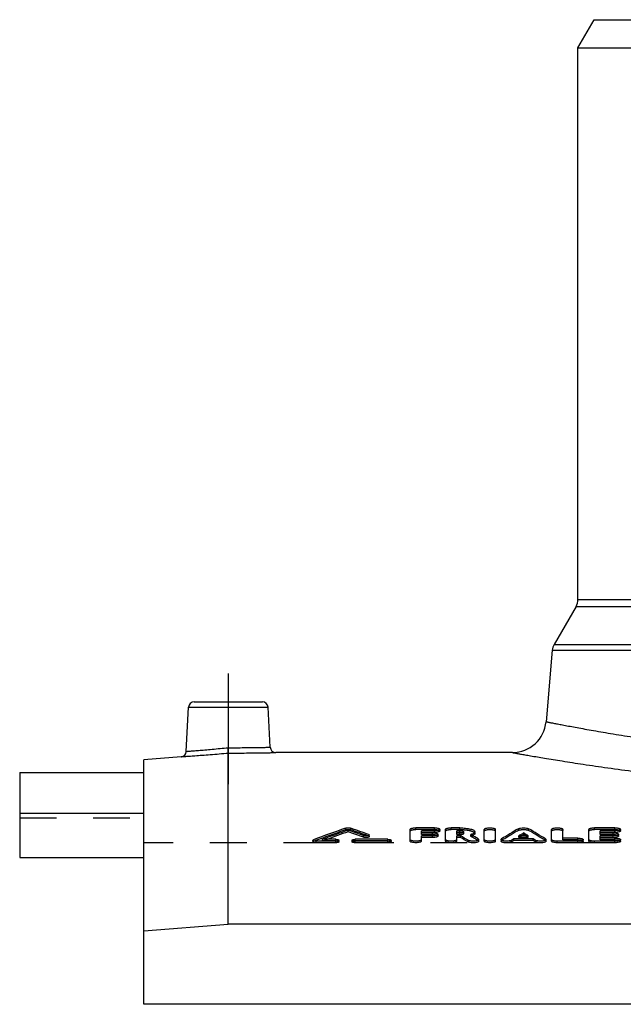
# Model space of a CAD drawing. Header units: millimetres. Extents: x 0 to 1000, y 0 to 1000.
# Tile 2 of 3: x 350 to 457, y 598 to 773. Entities that reach past the tile are written whole.
import ezdxf

# ---------------------------------------------------------------- set-up
doc = ezdxf.new("R2010")
doc.units = ezdxf.units.MM
doc.header["$LTSCALE"] = 65.185185
doc.linetypes.add('CENTER', pattern=[0.6, 0.375, -0.075, 0.075, -0.075])
doc.linetypes.add('HIDDEN', pattern=[0.2, 0.1, -0.1])
for name, color, linetype in [('FASEN', 7, 'CONTINUOUS'), ('KOERPER', 7, 'CONTINUOUS'), ('KONST.EL_MIT_GEO', 7, 'CONTINUOUS')]:
    doc.layers.add(name, color=color, linetype=linetype)

msp = doc.modelspace()

# ---------------------------------------------------------------- linework, layer by layer
at = {"layer": 'FASEN', "color": 7, "linetype": 'Continuous'}
for p, q in [((448.5, 768), (451.39, 773)), ((451.39, 773), (570.61, 773)), ((448.5, 768), (573.5, 768)), ((378.13, 642.27), (371.5, 641.69)), ((371.5, 598.35), (371.5, 641.69)), ((371.5, 611.37), (386.5, 612.59)), ((635.5, 612.59), (386.5, 612.59))]:
    msp.add_line(p, q, dxfattribs=at)
at = {"layer": 'KOERPER', "color": 7, "linetype": 'Continuous'}
for p, q in [((448.5, 670.17), (448.5, 768)), ((436.87, 643), (394.92, 643)), ((349.5, 632.21), (349.5, 624.38)), ((371.5, 632.21), (349.5, 632.21)), ((349.5, 624.38), (371.5, 624.38)), ((650.5, 598.35), (371.5, 598.35))]:
    msp.add_line(p, q, dxfattribs=at)
at = {"layer": 'KOERPER', "color": 2, "linetype": 'CENTER'}
msp.add_line((386.5, 657), (386.5, 637.39), dxfattribs=at)
at = {"layer": 'KOERPER', "color": 8, "linetype": 'HIDDEN'}
for p in [(371.5, 598.35), (650.5, 627)]:
    msp.add_line(p, (371.5, 627), dxfattribs=at)
at = {"layer": 'KONST.EL_MIT_GEO', "color": 7, "linetype": 'Continuous'}
for p, q in [((448.5, 670.17), (573.5, 670.17)), ((448.17, 668.92), (444.28, 662.19)), ((448.17, 668.92), (573.83, 668.92)), ((444.28, 662.19), (577.72, 662.19)), ((443.95, 661.15), (442.84, 648.48)), ((443.95, 661.15), (578.05, 661.15)), ((380.45, 652), (392.55, 652)), ((379.04, 643.21), (379.45, 651.05)), ((379.45, 651.05), (393.55, 651.05)), ((393.92, 643.95), (393.55, 651.05)), ((386.5, 612.59), (386.5, 642.91)), ((349.5, 639.47), (349.5, 632.21)), ((349.5, 639.47), (371.5, 639.47)), ((407.76, 628.95), (407.76, 629.24)), ((418.75, 627.27), (418.75, 629.38)), ((423.04, 629.64), (419.74, 629.64)), ((420.73, 628.76), (420.73, 629.13)), ((423.04, 629.13), (420.73, 629.13)), ((423.04, 628.84), (420.73, 628.84)), ((422.71, 628.76), (420.73, 628.76)), ((423.04, 628.84), (423.04, 629.13)), ((424.03, 629.09), (424.03, 629.38)), ((425.02, 627.27), (425.02, 629.38)), ((427.55, 629.64), (426.01, 629.64)), ((427, 628.76), (427, 629.13)), ((427.55, 629.13), (427, 629.13)), ((427.55, 628.84), (427, 628.84)), ((427.55, 628.76), (427, 628.76)), ((427.55, 628.84), (427.55, 629.13)), ((430.23, 628.65), (430.23, 628.94)), ((431.89, 627.27), (431.89, 629.38)), ((433.87, 627.27), (433.87, 629.38)), ((443.83, 627.27), (443.83, 629.38)), ((445.82, 627.83), (445.82, 629.38)), ((450.44, 627.27), (450.44, 629.38)), ((455.06, 629.64), (451.43, 629.64)), ((452.42, 628.76), (452.42, 629.13)), ((455.06, 629.13), (452.42, 629.13)), ((455.06, 628.84), (452.42, 628.84)), ((454.73, 628.76), (452.42, 628.76)), ((455.06, 628.84), (455.06, 629.13)), ((456.05, 629.09), (456.05, 629.38)), ((401.5, 627.45), (401.5, 627.16)), ((402.08, 627), (402.08, 627.29)), ((405.54, 627.29), (402.08, 627.29)), ((405.54, 627.61), (403.23, 627.61)), ((405.54, 627), (405.54, 627.29)), ((406.12, 627.16), (406.12, 627.45)), ((408.43, 627.45), (408.43, 627.16)), ((414.79, 627.61), (409.01, 627.61)), ((409.01, 627), (409.01, 627.29)), ((414.79, 627.29), (409.01, 627.29)), ((410.46, 627.99), (410.46, 628.28)), ((411.5, 628.08), (411.5, 628.37)), ((414.79, 627), (414.79, 627.29)), ((415.37, 627.16), (415.37, 627.45)), ((420.73, 627.27), (420.73, 628.23)), ((422.71, 628.23), (420.73, 628.23)), ((422.71, 627.94), (420.73, 627.94)), ((422.71, 627.94), (422.71, 628.23)), ((423.7, 628.2), (423.7, 628.49)), ((427, 627.27), (427, 628.23)), ((427.68, 628.23), (427, 628.23)), ((427.68, 627.94), (427, 627.94)), ((427.68, 627.94), (427.68, 628.23)), ((429.01, 627.16), (429.01, 627.44)), ((429.6, 628.38), (429.48, 628.45)), ((429.63, 628.36), (429.6, 628.38)), ((430.9, 627.27), (430.9, 627.56)), ((434.86, 627.56), (434.86, 627.27)), ((436.76, 627.16), (436.76, 627.45)), ((437.14, 627.4), (437.14, 627.69)), ((440.57, 627.69), (437.14, 627.69)), ((440.57, 627.4), (437.14, 627.4)), ((439.7, 628.23), (438.01, 628.23)), ((438.48, 628.23), (438.85, 628.45)), ((438.85, 628.45), (438.85, 628.74)), ((439.22, 628.23), (438.85, 628.45)), ((440.57, 627.4), (440.57, 627.69)), ((440.95, 627.16), (440.95, 627.45)), ((442.84, 627.27), (442.84, 627.56)), ((444.83, 627), (444.83, 627.29)), ((448.46, 627.29), (444.83, 627.29)), ((448.46, 627.83), (445.82, 627.83)), ((448.46, 627), (448.46, 627.29)), ((449.45, 627.27), (449.45, 627.56)), ((451.43, 627), (451.43, 627.29)), ((455.06, 627.29), (451.43, 627.29)), ((452.42, 627.83), (452.42, 628.23)), ((454.73, 628.23), (452.42, 628.23)), ((454.73, 627.94), (452.42, 627.94)), ((455.06, 627.83), (452.42, 627.83)), ((454.73, 627.94), (454.73, 628.23)), ((455.06, 627), (455.06, 627.29)), ((455.72, 628.2), (455.72, 628.49)), ((456.05, 627.27), (456.05, 627.56)), ((405.54, 627), (402.08, 627)), ((414.79, 627), (409.01, 627)), ((448.46, 627), (444.83, 627)), ((455.06, 627), (451.43, 627))]:
    msp.add_line(p, q, dxfattribs=at)
at = {"layer": 'KONST.EL_MIT_GEO', "color": 8, "linetype": 'HIDDEN'}
for p, q in [((371.5, 624.38), (371.5, 639.47)), ((349.5, 631.44), (371.5, 631.44)), ((407.27, 629.29), (407.27, 629.58)), ((408.25, 629.29), (408.25, 629.58)), ((419.74, 629.35), (419.74, 629.64)), ((423.04, 629.35), (419.74, 629.35)), ((420.73, 628.47), (420.73, 628.76)), ((422.71, 628.47), (422.71, 628.76)), ((423.04, 629.35), (423.04, 629.64)), ((426.01, 629.35), (426.01, 629.64)), ((427.55, 629.35), (426.01, 629.35)), ((427, 628.47), (427, 628.76)), ((427.55, 629.35), (427.55, 629.64)), ((427.55, 628.47), (427.55, 628.76)), ((428.25, 628.65), (428.25, 628.94)), ((437.95, 629.2), (437.95, 629.49)), ((439.76, 629.2), (439.76, 629.49)), ((451.43, 629.35), (451.43, 629.64)), ((455.06, 629.35), (451.43, 629.35)), ((452.42, 628.47), (452.42, 628.76)), ((454.73, 628.47), (454.73, 628.76)), ((455.06, 629.35), (455.06, 629.64)), ((401.61, 627.25), (401.61, 627.54)), ((403.23, 627.32), (403.23, 627.61)), ((403.23, 627.32), (403.32, 627.35)), ((405.54, 627.32), (403.23, 627.32)), ((403.32, 627.35), (404.01, 627.61)), ((405.54, 627.32), (405.54, 627.61)), ((409.01, 627.32), (409.01, 627.61)), ((414.79, 627.32), (409.01, 627.32)), ((411.39, 628.17), (411.39, 628.46)), ((414.79, 627.32), (414.79, 627.61)), ((422.71, 628.47), (420.73, 628.47)), ((427.55, 628.47), (427, 628.47)), ((429.48, 628.16), (429.48, 628.45)), ((430.81, 627.39), (430.81, 627.68)), ((434.95, 627.38), (434.95, 627.67)), ((438.01, 627.94), (438.01, 628.23)), ((438.01, 627.94), (438.2, 628.05)), ((439.7, 627.94), (438.01, 627.94)), ((439.7, 627.94), (439.51, 628.05)), ((439.7, 627.94), (439.7, 628.23)), ((442.76, 627.38), (442.76, 627.67)), ((445.82, 627.54), (445.82, 627.83)), ((448.46, 627.54), (445.82, 627.54)), ((448.46, 627.54), (448.46, 627.83)), ((454.73, 628.47), (452.42, 628.47)), ((452.42, 627.54), (452.42, 627.83)), ((455.06, 627.54), (452.42, 627.54)), ((455.06, 627.54), (455.06, 627.83))]:
    msp.add_line(p, q, dxfattribs=at)
at = {"layer": 'KONST.EL_MIT_GEO', "color": 7, "linetype": 'Continuous'}
for centre, radius, start, end in [((446, 670.17), 2.5, 330, 360), ((446.44, 660.94), 2.5, 150, 175), ((380.45, 651), 1, 90, 177), ((392.55, 651), 1, 3, 90), ((436.87, 649), 6, 270, 355), ((378.04, 643.26), 1, 274.9995, 356.9999), ((394.92, 644), 1, 183, 270.0005), ((499.08, 365.61), 279.48, 109.1787, 110.4107), ((500.64, 365.29), 279.82, 109.386, 110.3727), ((500.44, 365.35), 279.42, 109.372, 110.1894), ((315.39, 366.72), 278.3, 70.0243, 70.6158), ((315.4, 366.28), 278.44, 70.0378, 70.629), ((317.11, 367.53), 277.44, 70.1352, 70.8243), ((427.55, 626.23), 2.6, 85.9869, 90.0279), ((427.55, 631.22), 2.47, 269.8885, 275.4608), ((504.57, 516.12), 131.5, 120.4394, 121.9678), ((373.14, 516.12), 131.5, 58.0322, 59.5606), ((355.93, 504.21), 143.27, 59.3326, 59.9512), ((355.96, 503.87), 143.3, 59.3511, 59.9695), ((358.44, 504.76), 142.64, 59.5129, 60.0614), ((506.66, 516.25), 131.34, 121.08, 121.5102), ((371.05, 516.25), 131.34, 58.4898, 58.92), ((454.73, 631.56), 3.62, 269.9753, 272.5308), ((454.74, 631.32), 3.38, 272.5529, 273.8787)]:
    msp.add_arc(centre, radius, start, end, dxfattribs=at)
at = {"layer": 'KONST.EL_MIT_GEO', "color": 8, "linetype": 'HIDDEN'}
for centre, radius, start, end in [((499.06, 365.17), 279.61, 109.1656, 110.3969), ((317.13, 367.09), 277.58, 70.1487, 70.8374), ((427.75, 627.64), 1.18, 75.3148, 78.328), ((504.54, 515.79), 131.51, 120.4209, 121.9489), ((373.17, 515.79), 131.51, 58.0511, 59.5791), ((428.55, 631.51), 3.48, 285.4829, 287.5125), ((358.54, 504.56), 142.51, 59.5312, 60.1484), ((428.76, 630.86), 2.8, 287.5075, 289.8486), ((428.93, 630.38), 2.28, 289.8517, 292.2927), ((506.73, 515.76), 131.56, 121.2497, 121.3958), ((370.97, 515.76), 131.56, 58.6042, 58.7503)]:
    msp.add_arc(centre, radius, start, end, dxfattribs=at)
at = {"layer": 'KONST.EL_MIT_GEO', "color": 7, "linetype": 'Continuous'}
for centre, major_axis, start_param, end_param in [((436.76, 236), (59.95, 406.54), 0.338961, 0.341086), ((436.76, 236), (59.9, 406.24), 0.338961, 0.341078), ((440.95, 236), (-59.95, 406.54), -0.341086, -0.338961), ((440.95, 236), (-59.9, 406.24), -0.341078, -0.338961)]:
    msp.add_ellipse(centre, major_axis=major_axis, ratio=0.41544, start_param=start_param, end_param=end_param, dxfattribs=at)
for points, knots in [([(442.84, 648.48), (442.85, 648.47), (442.88, 648.47), (442.94, 648.46), (443.04, 648.44), (443.18, 648.41), (443.37, 648.37), (443.69, 648.31), (444.2, 648.21), (444.93, 648.07), (445.82, 647.9), (446.86, 647.7), (448.06, 647.48), (449.4, 647.23), (451.49, 646.86), (454.45, 646.36), (458.4, 645.72), (462.85, 645.06), (467.77, 644.4), (473.12, 643.76), (478.83, 643.17), (487.03, 642.46), (497.79, 641.83), (511, 641.57), (524.21, 641.83), (534.97, 642.46), (543.17, 643.17), (548.88, 643.76), (554.23, 644.4), (559.15, 645.06), (563.6, 645.72), (567.55, 646.36), (570.51, 646.86), (572.6, 647.23), (573.94, 647.48), (575.14, 647.7), (576.18, 647.9), (577.07, 648.07), (577.71, 648.19), (578.14, 648.28), (578.41, 648.33), (578.63, 648.37), (578.82, 648.41), (578.96, 648.44), (579.05, 648.46), (579.11, 648.47), (579.13, 648.47), (579.15, 648.47), (579.16, 648.48)], [0, 0, 0, 0, 0.000152, 0.000608, 0.001367, 0.00243, 0.003794, 0.00546, 0.00969, 0.015109, 0.0217, 0.029446, 0.038326, 0.048316, 0.059389, 0.08467, 0.113916, 0.146843, 0.183139, 0.222468, 0.264466, 0.308744, 0.402453, 0.5, 0.597547, 0.691256, 0.735534, 0.777532, 0.816861, 0.853157, 0.886084, 0.91533, 0.940611, 0.951684, 0.961674, 0.970554, 0.9783, 0.984891, 0.99031, 0.992574, 0.99454, 0.996206, 0.99757, 0.998633, 0.999392, 0.999658, 0.999848, 1, 1, 1, 1]), ([(378.13, 642.27), (378.14, 642.27), (378.2, 642.27), (378.32, 642.28), (378.52, 642.29), (378.79, 642.31), (379.14, 642.34), (379.75, 642.38), (380.66, 642.44), (381.91, 642.54), (383.89, 642.69), (385.43, 642.82), (386.5, 642.91)], [0, 0, 0, 0, 0.004829, 0.019265, 0.043168, 0.076301, 0.118337, 0.168864, 0.293334, 0.444873, 0.617645, 1, 1, 1, 1]), ([(379.04, 643.21), (379.05, 643.21), (379.1, 643.21), (379.21, 643.22), (379.38, 643.24), (379.75, 643.27), (380.37, 643.31), (381.29, 643.39), (382.4, 643.48), (384.14, 643.64), (385.52, 643.77), (386.46, 643.86)], [0, 0, 0, 0, 0.004828, 0.019261, 0.043159, 0.076289, 0.16886, 0.293367, 0.444969, 0.617797, 1, 1, 1, 1]), ([(386.46, 643.86), (387.41, 643.86), (389.17, 643.87), (391.24, 643.89), (392.58, 643.92), (393.27, 643.93), (393.68, 643.94), (393.87, 643.95), (393.92, 643.95)], [0, 0, 0, 0, 0.382368, 0.706867, 0.831315, 0.923803, 0.980765, 1, 1, 1, 1]), ([(386.5, 642.91), (386.5, 643.01), (386.48, 643.32), (386.47, 643.64), (386.46, 643.86)], [0, 0, 0, 0, 0.297359, 1, 1, 1, 1]), ([(386.5, 642.91), (387.57, 642.91), (389.13, 642.92), (391.12, 642.94), (392.38, 642.95), (393.29, 642.97), (393.9, 642.98), (394.25, 642.99), (394.53, 642.99), (394.73, 643), (394.85, 643), (394.91, 643), (394.92, 643)], [0, 0, 0, 0, 0.382352, 0.555178, 0.706742, 0.831202, 0.881715, 0.923736, 0.956855, 0.980745, 0.995173, 1, 1, 1, 1]), ([(436.87, 643), (436.9, 643), (436.96, 642.98), (437.08, 642.96), (437.32, 642.92), (437.74, 642.84), (438.36, 642.73), (439.17, 642.59), (440.58, 642.35), (442.78, 641.98), (445.89, 641.47), (449.63, 640.89), (453.96, 640.26), (458.83, 639.61), (464.2, 638.96), (472.19, 638.1), (483.02, 637.17), (496.74, 636.45), (511, 636.2), (525.26, 636.45), (538.98, 637.17), (549.81, 638.1), (557.8, 638.96), (563.17, 639.61), (568.04, 640.26), (572.37, 640.89), (576.11, 641.47), (579.22, 641.98), (581.42, 642.35), (582.83, 642.59), (583.64, 642.73), (584.26, 642.84), (584.68, 642.92), (584.92, 642.96), (585.04, 642.98), (585.1, 643), (585.13, 643)], [0, 0, 0, 0, 0.000615, 0.001384, 0.002459, 0.005526, 0.009807, 0.015287, 0.021952, 0.038751, 0.060009, 0.085488, 0.114916, 0.14799, 0.184382, 0.223741, 0.309847, 0.403096, 0.5, 0.596904, 0.690153, 0.776259, 0.815618, 0.85201, 0.885084, 0.914512, 0.939991, 0.961249, 0.978048, 0.984713, 0.990193, 0.994474, 0.997541, 0.998616, 0.999385, 1, 1, 1, 1]), ([(407.27, 629.58), (407.34, 629.6), (407.5, 629.63), (407.76, 629.64), (408.01, 629.63), (408.18, 629.6), (408.25, 629.58)], [0, 0, 0, 0, 0.222667, 0.50001, 0.777342, 1, 1, 1, 1]), ([(418.75, 629.38), (418.75, 629.42), (418.81, 629.49), (418.92, 629.53), (419.1, 629.59), (419.37, 629.63), (419.61, 629.64), (419.74, 629.64)], [0, 0, 0, 0, 0.116694, 0.212544, 0.334293, 0.641847, 1, 1, 1, 1]), ([(422.71, 628.76), (422.83, 628.76), (423.07, 628.74), (423.35, 628.7), (423.52, 628.64), (423.63, 628.6), (423.7, 628.53), (423.7, 628.49)], [0, 0, 0, 0, 0.356919, 0.663699, 0.785375, 0.881451, 1, 1, 1, 1]), ([(423.04, 629.64), (423.16, 629.64), (423.4, 629.63), (423.68, 629.59), (423.85, 629.53), (423.96, 629.49), (424.03, 629.42), (424.03, 629.38)], [0, 0, 0, 0, 0.358159, 0.665737, 0.787489, 0.883324, 1, 1, 1, 1]), ([(424.03, 629.38), (424.03, 629.34), (423.96, 629.28), (423.85, 629.24), (423.68, 629.18), (423.4, 629.14), (423.16, 629.13), (423.04, 629.13)], [0, 0, 0, 0, 0.116874, 0.212813, 0.334621, 0.642104, 1, 1, 1, 1]), ([(424.03, 629.09), (424.03, 629.05), (423.96, 628.99), (423.85, 628.95), (423.68, 628.89), (423.4, 628.85), (423.17, 628.84), (423.04, 628.84)], [0, 0, 0, 0, 0.116905, 0.214119, 0.335122, 0.639531, 1, 1, 1, 1]), ([(425.02, 629.38), (425.02, 629.42), (425.09, 629.49), (425.19, 629.53), (425.37, 629.59), (425.65, 629.63), (425.88, 629.64), (426.01, 629.64)], [0, 0, 0, 0, 0.116694, 0.212544, 0.334293, 0.641847, 1, 1, 1, 1]), ([(427.55, 629.64), (427.89, 629.64), (428.53, 629.61), (429.27, 629.49), (429.76, 629.34), (430.04, 629.22), (430.23, 629.05), (430.23, 628.94)], [0, 0, 0, 0, 0.357774, 0.665016, 0.786694, 0.8826, 1, 1, 1, 1]), ([(428.25, 628.94), (428.25, 628.97), (428.2, 629.01), (428.13, 629.05), (428, 629.09), (427.8, 629.12), (427.64, 629.13), (427.55, 629.13)], [0, 0, 0, 0, 0.117673, 0.213653, 0.33538, 0.642479, 1, 1, 1, 1]), ([(427.98, 628.8), (427.97, 628.8), (427.88, 628.82), (427.8, 628.83), (427.73, 628.83)], [0, 0, 0, 0, 0.228763, 1, 1, 1, 1]), ([(427.79, 628.77), (427.81, 628.77), (427.9, 628.78), (427.98, 628.79), (428.04, 628.81)], [0, 0, 0, 0, 0.272133, 1, 1, 1, 1]), ([(428.04, 628.81), (428.06, 628.81), (428.12, 628.83), (428.17, 628.85), (428.21, 628.88)], [0, 0, 0, 0, 0.300235, 1, 1, 1, 1]), ([(428.21, 628.88), (428.21, 628.88), (428.23, 628.9), (428.25, 628.92), (428.25, 628.94)], [0, 0, 0, 0, 0.310658, 1, 1, 1, 1]), ([(430.23, 628.94), (430.23, 628.83), (430.05, 628.67), (429.78, 628.54), (429.59, 628.48), (429.48, 628.45)], [0, 0, 0, 0, 0.353209, 0.638655, 1, 1, 1, 1]), ([(431.89, 629.38), (431.89, 629.42), (431.96, 629.49), (432.06, 629.53), (432.24, 629.59), (432.52, 629.63), (432.88, 629.65), (433.24, 629.63), (433.52, 629.59), (433.7, 629.53), (433.8, 629.49), (433.87, 629.42), (433.87, 629.38)], [0, 0, 0, 0, 0.058352, 0.106254, 0.167123, 0.320915, 0.499995, 0.679079, 0.83287, 0.893745, 0.941649, 1, 1, 1, 1]), ([(437.95, 629.49), (437.99, 629.51), (438.12, 629.56), (438.42, 629.62), (438.85, 629.65), (439.29, 629.62), (439.59, 629.56), (439.71, 629.51), (439.76, 629.49)], [0, 0, 0, 0, 0.088372, 0.206824, 0.499987, 0.793166, 0.911624, 1, 1, 1, 1]), ([(443.83, 629.38), (443.83, 629.42), (443.9, 629.49), (444.01, 629.53), (444.19, 629.59), (444.46, 629.63), (444.83, 629.65), (445.19, 629.63), (445.46, 629.59), (445.64, 629.53), (445.75, 629.49), (445.82, 629.42), (445.82, 629.38)], [0, 0, 0, 0, 0.058352, 0.106254, 0.167123, 0.320915, 0.499995, 0.679079, 0.83287, 0.893745, 0.941649, 1, 1, 1, 1]), ([(450.44, 629.38), (450.44, 629.42), (450.51, 629.49), (450.61, 629.53), (450.79, 629.59), (451.07, 629.63), (451.3, 629.64), (451.43, 629.64)], [0, 0, 0, 0, 0.116694, 0.212544, 0.334293, 0.641847, 1, 1, 1, 1]), ([(454.73, 628.76), (454.86, 628.76), (455.09, 628.74), (455.37, 628.7), (455.55, 628.64), (455.65, 628.6), (455.72, 628.53), (455.72, 628.49)], [0, 0, 0, 0, 0.356919, 0.663699, 0.785375, 0.881451, 1, 1, 1, 1]), ([(455.06, 629.64), (455.19, 629.64), (455.42, 629.63), (455.7, 629.59), (455.88, 629.53), (455.98, 629.49), (456.05, 629.42), (456.05, 629.38)], [0, 0, 0, 0, 0.358159, 0.665737, 0.787489, 0.883324, 1, 1, 1, 1]), ([(456.05, 629.38), (456.05, 629.34), (455.98, 629.28), (455.88, 629.24), (455.7, 629.18), (455.42, 629.14), (455.19, 629.13), (455.06, 629.13)], [0, 0, 0, 0, 0.116874, 0.212813, 0.334621, 0.642104, 1, 1, 1, 1]), ([(456.05, 629.09), (456.05, 629.05), (455.98, 628.99), (455.88, 628.95), (455.7, 628.89), (455.42, 628.85), (455.19, 628.84), (455.06, 628.84)], [0, 0, 0, 0, 0.116905, 0.214119, 0.335122, 0.639531, 1, 1, 1, 1]), ([(401.5, 627.45), (401.5, 627.45), (401.51, 627.48), (401.55, 627.51), (401.59, 627.53), (401.61, 627.54)], [0, 0, 0, 0, 0.170186, 0.510121, 1, 1, 1, 1]), ([(402.08, 627.29), (401.94, 627.29), (401.75, 627.3), (401.56, 627.36), (401.5, 627.42), (401.5, 627.45)], [0, 0, 0, 0, 0.660723, 0.8787, 1, 1, 1, 1]), ([(402.08, 627), (401.94, 627), (401.75, 627.02), (401.56, 627.08), (401.5, 627.13), (401.5, 627.16)], [0, 0, 0, 0, 0.658808, 0.880029, 1, 1, 1, 1]), ([(405.54, 627.61), (405.68, 627.61), (405.85, 627.59), (406.02, 627.54), (406.08, 627.51), (406.12, 627.47), (406.12, 627.45)], [0, 0, 0, 0, 0.660752, 0.7825, 0.879072, 1, 1, 1, 1]), ([(406.12, 627.45), (406.12, 627.42), (406.08, 627.38), (406.02, 627.35), (405.85, 627.3), (405.68, 627.29), (405.54, 627.29)], [0, 0, 0, 0, 0.121019, 0.217645, 0.339421, 1, 1, 1, 1]), ([(406.12, 627.16), (406.12, 627.13), (406.08, 627.09), (406.02, 627.07), (405.85, 627.01), (405.68, 627), (405.54, 627)], [0, 0, 0, 0, 0.120586, 0.21892, 0.340695, 1, 1, 1, 1]), ([(408.43, 627.45), (408.43, 627.47), (408.47, 627.51), (408.54, 627.54), (408.71, 627.59), (408.87, 627.61), (409.01, 627.61)], [0, 0, 0, 0, 0.120916, 0.217486, 0.339233, 1, 1, 1, 1]), ([(409.01, 627.29), (408.87, 627.29), (408.71, 627.3), (408.54, 627.35), (408.47, 627.38), (408.43, 627.42), (408.43, 627.45)], [0, 0, 0, 0, 0.660564, 0.782341, 0.878969, 1, 1, 1, 1]), ([(409.01, 627), (408.87, 627), (408.71, 627.01), (408.54, 627.07), (408.47, 627.1), (408.43, 627.13), (408.43, 627.16)], [0, 0, 0, 0, 0.658806, 0.782427, 0.88041, 1, 1, 1, 1]), ([(411.5, 628.37), (411.5, 628.35), (411.47, 628.31), (411.33, 628.25), (411.09, 628.21), (410.77, 628.21), (410.55, 628.24), (410.46, 628.28)], [0, 0, 0, 0, 0.050847, 0.135332, 0.403596, 0.729807, 1, 1, 1, 1]), ([(411.5, 628.08), (411.5, 628.06), (411.47, 628.02), (411.33, 627.96), (411.09, 627.92), (410.77, 627.92), (410.56, 627.95), (410.46, 627.99)], [0, 0, 0, 0, 0.050862, 0.136562, 0.401898, 0.728024, 1, 1, 1, 1]), ([(411.39, 628.46), (411.42, 628.45), (411.47, 628.43), (411.5, 628.39), (411.5, 628.37)], [0, 0, 0, 0, 0.626662, 1, 1, 1, 1]), ([(414.79, 627.61), (414.93, 627.61), (415.09, 627.59), (415.27, 627.54), (415.33, 627.51), (415.37, 627.47), (415.37, 627.45)], [0, 0, 0, 0, 0.660752, 0.7825, 0.879072, 1, 1, 1, 1]), ([(415.37, 627.45), (415.37, 627.42), (415.33, 627.38), (415.27, 627.35), (415.09, 627.3), (414.93, 627.29), (414.79, 627.29)], [0, 0, 0, 0, 0.121019, 0.217645, 0.339421, 1, 1, 1, 1]), ([(415.37, 627.16), (415.37, 627.13), (415.33, 627.09), (415.27, 627.07), (415.09, 627.01), (414.93, 627), (414.79, 627)], [0, 0, 0, 0, 0.120586, 0.21892, 0.340695, 1, 1, 1, 1]), ([(420.73, 627.56), (420.73, 627.52), (420.66, 627.45), (420.55, 627.4), (420.37, 627.34), (420.1, 627.3), (419.74, 627.28), (419.37, 627.3), (419.1, 627.34), (418.92, 627.4), (418.81, 627.45), (418.74, 627.52), (418.75, 627.56)], [0, 0, 0, 0, 0.060325, 0.108517, 0.169333, 0.322282, 0.499995, 0.677712, 0.83066, 0.891482, 0.939676, 1, 1, 1, 1]), ([(420.73, 627.27), (420.73, 627.23), (420.66, 627.16), (420.55, 627.11), (420.37, 627.06), (420.1, 627.01), (419.74, 626.99), (419.37, 627.01), (419.1, 627.06), (418.92, 627.11), (418.81, 627.16), (418.75, 627.23), (418.75, 627.27)], [0, 0, 0, 0, 0.061406, 0.109225, 0.169016, 0.323701, 0.499897, 0.677592, 0.830809, 0.890685, 0.938985, 1, 1, 1, 1]), ([(423.7, 628.49), (423.7, 628.45), (423.63, 628.39), (423.52, 628.34), (423.35, 628.28), (423.07, 628.24), (422.83, 628.23), (422.71, 628.23)], [0, 0, 0, 0, 0.118746, 0.214927, 0.336659, 0.643345, 1, 1, 1, 1]), ([(423.7, 628.2), (423.7, 628.16), (423.63, 628.1), (423.52, 628.05), (423.35, 627.99), (423.07, 627.95), (422.84, 627.94), (422.71, 627.94)], [0, 0, 0, 0, 0.118765, 0.216213, 0.337132, 0.64075, 1, 1, 1, 1]), ([(427, 627.56), (427, 627.52), (426.93, 627.45), (426.83, 627.4), (426.65, 627.34), (426.37, 627.3), (426.01, 627.28), (425.65, 627.3), (425.37, 627.34), (425.19, 627.4), (425.09, 627.45), (425.02, 627.52), (425.02, 627.56)], [0, 0, 0, 0, 0.060325, 0.108517, 0.169333, 0.322282, 0.499995, 0.677712, 0.83066, 0.891482, 0.939676, 1, 1, 1, 1]), ([(427, 627.27), (427, 627.23), (426.93, 627.16), (426.83, 627.11), (426.65, 627.06), (426.37, 627.01), (426.01, 626.99), (425.65, 627.01), (425.37, 627.06), (425.19, 627.11), (425.09, 627.16), (425.02, 627.23), (425.02, 627.27)], [0, 0, 0, 0, 0.061406, 0.109225, 0.169016, 0.323701, 0.499897, 0.677592, 0.830809, 0.890685, 0.938985, 1, 1, 1, 1]), ([(430.9, 627.56), (430.9, 627.52), (430.85, 627.47), (430.77, 627.42), (430.63, 627.37), (430.41, 627.32), (430.12, 627.29), (429.79, 627.28), (429.49, 627.31), (429.22, 627.36), (429.07, 627.41), (429.01, 627.44)], [0, 0, 0, 0, 0.053718, 0.094299, 0.145106, 0.274324, 0.430535, 0.597933, 0.75906, 0.897346, 1, 1, 1, 1]), ([(430.9, 627.27), (430.9, 627.24), (430.85, 627.18), (430.77, 627.13), (430.63, 627.08), (430.42, 627.03), (430.12, 627), (429.8, 626.99), (429.49, 627.02), (429.22, 627.07), (429.07, 627.12), (429.01, 627.16)], [0, 0, 0, 0, 0.052623, 0.093098, 0.144654, 0.273813, 0.428382, 0.597893, 0.757766, 0.896149, 1, 1, 1, 1]), ([(430.23, 628.65), (430.23, 628.58), (430.14, 628.45), (429.98, 628.35), (429.86, 628.29), (429.8, 628.26)], [0, 0, 0, 0, 0.378196, 0.654253, 1, 1, 1, 1]), ([(430.81, 627.68), (430.82, 627.67), (430.86, 627.64), (430.9, 627.59), (430.9, 627.56)], [0, 0, 0, 0, 0.323688, 1, 1, 1, 1]), ([(433.87, 627.56), (433.87, 627.52), (433.8, 627.45), (433.7, 627.4), (433.52, 627.34), (433.24, 627.3), (432.88, 627.28), (432.52, 627.3), (432.24, 627.34), (432.06, 627.4), (431.96, 627.45), (431.89, 627.52), (431.89, 627.56)], [0, 0, 0, 0, 0.060325, 0.108517, 0.169333, 0.322282, 0.499995, 0.677712, 0.83066, 0.891482, 0.939676, 1, 1, 1, 1]), ([(433.87, 627.27), (433.87, 627.23), (433.8, 627.16), (433.7, 627.11), (433.52, 627.06), (433.24, 627.01), (432.88, 626.99), (432.52, 627.01), (432.24, 627.06), (432.07, 627.11), (431.96, 627.16), (431.89, 627.23), (431.89, 627.27)], [0, 0, 0, 0, 0.061406, 0.109225, 0.169016, 0.323701, 0.499897, 0.677592, 0.830809, 0.890685, 0.938985, 1, 1, 1, 1]), ([(434.86, 627.56), (434.86, 627.57), (434.87, 627.62), (434.91, 627.65), (434.95, 627.67)], [0, 0, 0, 0, 0.202338, 1, 1, 1, 1]), ([(436.76, 627.45), (436.7, 627.41), (436.55, 627.36), (436.29, 627.31), (435.98, 627.28), (435.66, 627.29), (435.35, 627.32), (435.13, 627.37), (434.99, 627.42), (434.91, 627.47), (434.86, 627.52), (434.86, 627.56)], [0, 0, 0, 0, 0.100885, 0.238185, 0.399161, 0.567045, 0.724085, 0.85415, 0.90529, 0.946108, 1, 1, 1, 1]), ([(436.76, 627.16), (436.7, 627.13), (436.55, 627.07), (436.29, 627.02), (435.98, 626.99), (435.65, 627), (435.35, 627.03), (435.13, 627.08), (434.99, 627.13), (434.91, 627.18), (434.86, 627.24), (434.86, 627.27)], [0, 0, 0, 0, 0.102405, 0.238265, 0.399653, 0.568832, 0.723821, 0.855106, 0.906486, 0.946674, 1, 1, 1, 1]), ([(442.84, 627.56), (442.84, 627.52), (442.8, 627.47), (442.71, 627.42), (442.57, 627.37), (442.35, 627.32), (442.05, 627.29), (441.73, 627.28), (441.42, 627.31), (441.16, 627.36), (441.01, 627.41), (440.95, 627.45)], [0, 0, 0, 0, 0.053898, 0.094727, 0.145878, 0.275956, 0.433011, 0.60091, 0.761892, 0.899211, 1, 1, 1, 1]), ([(442.84, 627.27), (442.84, 627.24), (442.8, 627.18), (442.71, 627.13), (442.57, 627.08), (442.35, 627.03), (442.05, 627), (441.73, 626.99), (441.42, 627.02), (441.16, 627.07), (441, 627.13), (440.95, 627.16)], [0, 0, 0, 0, 0.052872, 0.093563, 0.145487, 0.275848, 0.431301, 0.601362, 0.761138, 0.898286, 1, 1, 1, 1]), ([(442.76, 627.67), (442.77, 627.66), (442.81, 627.64), (442.84, 627.59), (442.84, 627.56)], [0, 0, 0, 0, 0.319528, 1, 1, 1, 1]), ([(444.83, 627.29), (444.7, 627.29), (444.46, 627.3), (444.19, 627.34), (444.01, 627.4), (443.9, 627.45), (443.83, 627.52), (443.83, 627.56)], [0, 0, 0, 0, 0.355445, 0.661315, 0.782959, 0.879366, 1, 1, 1, 1]), ([(444.83, 627), (444.7, 627), (444.46, 627.01), (444.19, 627.06), (444.01, 627.11), (443.9, 627.16), (443.83, 627.23), (443.83, 627.27)], [0, 0, 0, 0, 0.355702, 0.661895, 0.783502, 0.879247, 1, 1, 1, 1]), ([(448.46, 627.83), (448.58, 627.83), (448.82, 627.82), (449.1, 627.77), (449.27, 627.72), (449.38, 627.67), (449.45, 627.6), (449.45, 627.56)], [0, 0, 0, 0, 0.35566, 0.661628, 0.783228, 0.87955, 1, 1, 1, 1]), ([(449.45, 627.56), (449.45, 627.52), (449.38, 627.45), (449.27, 627.4), (449.1, 627.34), (448.82, 627.3), (448.58, 627.29), (448.46, 627.29)], [0, 0, 0, 0, 0.120645, 0.217073, 0.33873, 0.644604, 1, 1, 1, 1]), ([(449.45, 627.27), (449.45, 627.23), (449.38, 627.16), (449.27, 627.11), (449.1, 627.06), (448.82, 627.01), (448.59, 627), (448.46, 627)], [0, 0, 0, 0, 0.120658, 0.21835, 0.339188, 0.642004, 1, 1, 1, 1]), ([(451.43, 627.29), (451.3, 627.29), (451.07, 627.3), (450.79, 627.34), (450.61, 627.4), (450.51, 627.45), (450.44, 627.52), (450.44, 627.56)], [0, 0, 0, 0, 0.355445, 0.661315, 0.782959, 0.879366, 1, 1, 1, 1]), ([(451.43, 627), (451.3, 627), (451.07, 627.01), (450.79, 627.06), (450.61, 627.11), (450.51, 627.16), (450.44, 627.23), (450.44, 627.27)], [0, 0, 0, 0, 0.355702, 0.661895, 0.783502, 0.879247, 1, 1, 1, 1]), ([(455.72, 628.49), (455.72, 628.45), (455.65, 628.39), (455.55, 628.34), (455.37, 628.28), (455.09, 628.24), (454.86, 628.23), (454.73, 628.23)], [0, 0, 0, 0, 0.118746, 0.214927, 0.336659, 0.643345, 1, 1, 1, 1]), ([(455.72, 628.2), (455.72, 628.17), (455.68, 628.12), (455.6, 628.07), (455.46, 628.02), (455.25, 627.97), (455.07, 627.95), (454.97, 627.95)], [0, 0, 0, 0, 0.12294, 0.21809, 0.336503, 0.632498, 1, 1, 1, 1]), ([(455.06, 627.83), (455.19, 627.83), (455.42, 627.82), (455.7, 627.77), (455.88, 627.72), (455.98, 627.67), (456.05, 627.6), (456.05, 627.56)], [0, 0, 0, 0, 0.35566, 0.661628, 0.783228, 0.87955, 1, 1, 1, 1]), ([(456.05, 627.56), (456.05, 627.52), (455.98, 627.45), (455.88, 627.4), (455.7, 627.34), (455.42, 627.3), (455.19, 627.29), (455.06, 627.29)], [0, 0, 0, 0, 0.120645, 0.217073, 0.33873, 0.644604, 1, 1, 1, 1]), ([(456.05, 627.27), (456.05, 627.23), (455.98, 627.16), (455.88, 627.11), (455.7, 627.06), (455.42, 627.01), (455.19, 627), (455.06, 627)], [0, 0, 0, 0, 0.120658, 0.21835, 0.339188, 0.642004, 1, 1, 1, 1])]:
    msp.add_open_spline(points, degree=3, knots=knots, dxfattribs=at)
at = {"layer": 'KONST.EL_MIT_GEO', "color": 8, "linetype": 'HIDDEN'}
for points, knots in [([(386.5, 642.91), (386.5, 643.01), (386.48, 643.32), (386.47, 643.64), (386.46, 643.86)], [0, 0, 0, 0, 0.297359, 1, 1, 1, 1]), ([(407.27, 629.29), (407.34, 629.31), (407.5, 629.34), (407.76, 629.35), (408.01, 629.34), (408.18, 629.31), (408.25, 629.29)], [0, 0, 0, 0, 0.222063, 0.499498, 0.775707, 1, 1, 1, 1]), ([(418.75, 629.09), (418.75, 629.14), (418.82, 629.2), (418.92, 629.24), (419.1, 629.3), (419.37, 629.34), (419.61, 629.35), (419.74, 629.35)], [0, 0, 0, 0, 0.116867, 0.212556, 0.335113, 0.641795, 1, 1, 1, 1]), ([(423.04, 629.35), (423.17, 629.35), (423.4, 629.34), (423.68, 629.3), (423.86, 629.24), (423.96, 629.2), (424.03, 629.13), (424.03, 629.09)], [0, 0, 0, 0, 0.362436, 0.664912, 0.787546, 0.884629, 1, 1, 1, 1]), ([(425.02, 629.09), (425.02, 629.14), (425.09, 629.2), (425.19, 629.24), (425.37, 629.3), (425.65, 629.34), (425.88, 629.35), (426.01, 629.35)], [0, 0, 0, 0, 0.116867, 0.212556, 0.335113, 0.641795, 1, 1, 1, 1]), ([(427.55, 629.35), (427.89, 629.35), (428.39, 629.33), (429.02, 629.24), (429.42, 629.16), (429.76, 629.05), (430.04, 628.93), (430.23, 628.76), (430.23, 628.65)], [0, 0, 0, 0, 0.3582, 0.520017, 0.664261, 0.786848, 0.882232, 1, 1, 1, 1]), ([(428.21, 628.72), (428.2, 628.72), (428.15, 628.75), (428.09, 628.77), (428.04, 628.78)], [0, 0, 0, 0, 0.199278, 1, 1, 1, 1]), ([(431.89, 629.09), (431.89, 629.14), (431.96, 629.2), (432.07, 629.24), (432.25, 629.3), (432.52, 629.34), (432.88, 629.36), (433.24, 629.34), (433.52, 629.3), (433.7, 629.24), (433.8, 629.2), (433.87, 629.14), (433.87, 629.09)], [0, 0, 0, 0, 0.059434, 0.106975, 0.166825, 0.322361, 0.499896, 0.678941, 0.832998, 0.892932, 0.940952, 1, 1, 1, 1]), ([(437.95, 629.2), (437.99, 629.23), (438.12, 629.27), (438.42, 629.33), (438.85, 629.36), (439.29, 629.33), (439.59, 629.27), (439.71, 629.23), (439.76, 629.2)], [0, 0, 0, 0, 0.089941, 0.208315, 0.500841, 0.791616, 0.910929, 1, 1, 1, 1]), ([(443.83, 629.09), (443.83, 629.14), (443.91, 629.2), (444.01, 629.24), (444.19, 629.3), (444.46, 629.34), (444.83, 629.36), (445.19, 629.34), (445.46, 629.3), (445.64, 629.24), (445.75, 629.2), (445.82, 629.14), (445.82, 629.09)], [0, 0, 0, 0, 0.059434, 0.106975, 0.166825, 0.322361, 0.499896, 0.678941, 0.832998, 0.892932, 0.940952, 1, 1, 1, 1]), ([(450.44, 629.09), (450.44, 629.14), (450.51, 629.2), (450.61, 629.24), (450.79, 629.3), (451.07, 629.34), (451.3, 629.35), (451.43, 629.35)], [0, 0, 0, 0, 0.116867, 0.212556, 0.335113, 0.641795, 1, 1, 1, 1]), ([(455.06, 629.35), (455.19, 629.35), (455.42, 629.34), (455.7, 629.3), (455.88, 629.24), (455.98, 629.2), (456.05, 629.13), (456.05, 629.09)], [0, 0, 0, 0, 0.362436, 0.664912, 0.787546, 0.884629, 1, 1, 1, 1]), ([(401.5, 627.16), (401.5, 627.17), (401.51, 627.19), (401.55, 627.23), (401.59, 627.24), (401.61, 627.25)], [0, 0, 0, 0, 0.166707, 0.503903, 1, 1, 1, 1]), ([(405.54, 627.32), (405.68, 627.32), (405.85, 627.31), (406.02, 627.25), (406.08, 627.22), (406.12, 627.18), (406.12, 627.16)], [0, 0, 0, 0, 0.658995, 0.782586, 0.880512, 1, 1, 1, 1]), ([(408.43, 627.16), (408.43, 627.18), (408.47, 627.22), (408.54, 627.25), (408.71, 627.31), (408.87, 627.32), (409.01, 627.32)], [0, 0, 0, 0, 0.120483, 0.21876, 0.340507, 1, 1, 1, 1]), ([(411.39, 628.17), (411.42, 628.16), (411.47, 628.14), (411.5, 628.1), (411.5, 628.08)], [0, 0, 0, 0, 0.632568, 1, 1, 1, 1]), ([(414.79, 627.32), (414.93, 627.32), (415.09, 627.31), (415.27, 627.25), (415.33, 627.22), (415.37, 627.18), (415.37, 627.16)], [0, 0, 0, 0, 0.658995, 0.782586, 0.880512, 1, 1, 1, 1]), ([(422.71, 628.47), (422.84, 628.47), (423.07, 628.45), (423.35, 628.41), (423.53, 628.35), (423.63, 628.31), (423.7, 628.24), (423.7, 628.2)], [0, 0, 0, 0, 0.361208, 0.662901, 0.785451, 0.882773, 1, 1, 1, 1]), ([(427.55, 628.47), (427.64, 628.47), (427.81, 628.48), (428, 628.51), (428.13, 628.55), (428.2, 628.58), (428.25, 628.62), (428.25, 628.65)], [0, 0, 0, 0, 0.3615, 0.663437, 0.784989, 0.882584, 1, 1, 1, 1]), ([(428.25, 628.65), (428.25, 628.66), (428.25, 628.68), (428.22, 628.7), (428.21, 628.72)], [0, 0, 0, 0, 0.207503, 1, 1, 1, 1]), ([(430.81, 627.39), (430.82, 627.38), (430.86, 627.35), (430.9, 627.3), (430.9, 627.27)], [0, 0, 0, 0, 0.327461, 1, 1, 1, 1]), ([(434.86, 627.27), (434.86, 627.28), (434.87, 627.33), (434.91, 627.36), (434.95, 627.38)], [0, 0, 0, 0, 0.203433, 1, 1, 1, 1]), ([(442.76, 627.38), (442.77, 627.37), (442.81, 627.35), (442.84, 627.3), (442.84, 627.27)], [0, 0, 0, 0, 0.323318, 1, 1, 1, 1]), ([(448.46, 627.54), (448.59, 627.54), (448.82, 627.53), (449.1, 627.49), (449.27, 627.43), (449.38, 627.38), (449.45, 627.31), (449.45, 627.27)], [0, 0, 0, 0, 0.359949, 0.660846, 0.783314, 0.880886, 1, 1, 1, 1]), ([(454.73, 628.47), (454.86, 628.47), (455.09, 628.45), (455.37, 628.41), (455.55, 628.35), (455.65, 628.31), (455.72, 628.24), (455.72, 628.2)], [0, 0, 0, 0, 0.361208, 0.662901, 0.785451, 0.882773, 1, 1, 1, 1]), ([(455.06, 627.54), (455.19, 627.54), (455.42, 627.53), (455.7, 627.49), (455.88, 627.43), (455.98, 627.38), (456.05, 627.31), (456.05, 627.27)], [0, 0, 0, 0, 0.359949, 0.660846, 0.783314, 0.880886, 1, 1, 1, 1])]:
    msp.add_open_spline(points, degree=3, knots=knots, dxfattribs=at)

doc.saveas('drawing.dxf')
